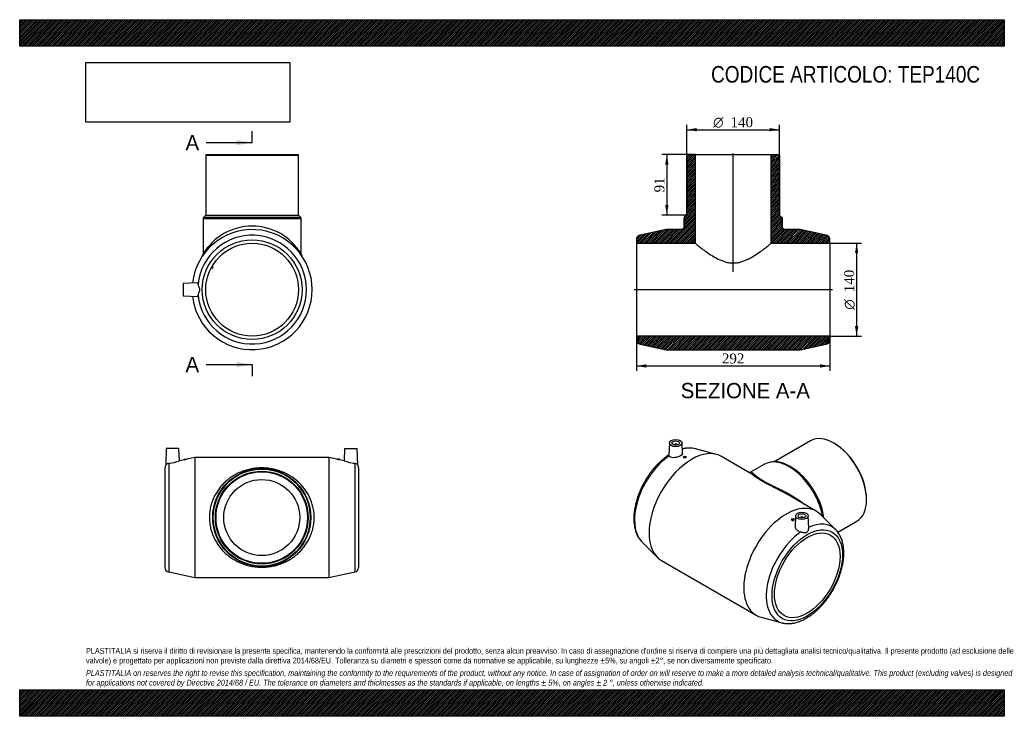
# Model space of a CAD drawing. Header units: millimetres. Extents: x 0 to 1485, y 0 to 1050.
import ezdxf
from ezdxf.enums import TextEntityAlignment as Align
from ezdxf.lldxf.tags import DXFTag

# ---------------------------------------------------------------- set-up
doc = ezdxf.new("R2010")
doc.units = ezdxf.units.MM
doc.header["$LTSCALE"] = 5
for name, color, linetype in [('Default', 7, 'Continuous'), ('DV4_Default', 7, 'Continuous'), ('TEP140C', 7, 'Continuous')]:
    doc.layers.add(name, color=color, linetype=linetype)
doc.styles.add('SEACAD_Solid_Edge_ANSI', font='seans.ttf')
doc.styles.add('SEACAD_Solid_Edge_ANSI1_Symbols', font='semeca1.ttf')
doc.styles.add('SEACAD_Times_New_Roman', font='times.ttf')
tags = doc.linetypes.add('CENTER2', pattern=[28.575, 19.05, -3.175, 3.175, -3.175]).pattern_tags.tags
tags[10:11] = [DXFTag(74, 4), DXFTag(75, 0), DXFTag(340, '0'), DXFTag(46, 0.0), DXFTag(50, 0.0), DXFTag(44, 0.0), DXFTag(45, 0.0)]
tags[8:9] = [DXFTag(74, 4), DXFTag(75, 0), DXFTag(340, '0'), DXFTag(46, 0.0), DXFTag(50, 0.0), DXFTag(44, 0.0), DXFTag(45, 0.0)]
tags[6:7] = [DXFTag(74, 4), DXFTag(75, 0), DXFTag(340, '0'), DXFTag(46, 0.0), DXFTag(50, 0.0), DXFTag(44, 0.0), DXFTag(45, 0.0)]
tags[4:5] = [DXFTag(74, 4), DXFTag(75, 0), DXFTag(340, '0'), DXFTag(46, 0.0), DXFTag(50, 0.0), DXFTag(44, 0.0), DXFTag(45, 0.0)]
doc.dimstyles.new('ANSImm', dxfattribs={"dimtxt": 15, "dimasz": 15, "dimexe": 7.5, "dimexo": 0, "dimgap": 3.75, "dimtad": 1, "dimdsep": 46, "dimtxsty": 'SEACAD_Times_New_Roman', "dimblk1": '_SE_FILLED', "dimblk2": '_SE_FILLED', "dimsah": 1, "dimcen": 7.5, "dimazin": 0, "dimtfac": 0.85, "dimtdec": 3, "dimtofl": 0, "dimtmove": 0, "dimatfit": 3, "dimfxl": 1, "dimarcsym": 0})
picture_1 = doc.add_image_def('image1.jpg', size_in_pixel=(4302, 1260))

# ---------------------------------------------------------------- blocks, each defined once
blk = doc.blocks.new('SE')
at = {"layer": 'TEP140C', "color": 7, "linetype": 'Continuous'}
for p, q in [((221.1, 403.6), (220.3, 378.6)), ((240.1, 403.6), (221.1, 403.6)), ((240.8, 385), (240.1, 403.6)), ((490.1, 403.6), (489.5, 385)), ((490.1, 403.6), (509.1, 403.6)), ((510, 378.6), (509.1, 403.6)), ((248.2, 386.6), (240.8, 385)), ((248.1, 387.6), (252.1, 387.6)), ((248.1, 387.6), (248.1, 386.6)), ((264.1, 390.1), (252.1, 387.5)), ((252.1, 387.5), (252.1, 387.6)), ((264.1, 390.1), (264.1, 209.1)), ((466.1, 390.1), (264.1, 390.1)), ((466.1, 390.1), (466.1, 209.1)), ((478.1, 387.5), (466.1, 390.1)), ((482.1, 387.6), (478.1, 387.6)), ((478.1, 387.6), (478.1, 387.5)), ((482.1, 386.6), (482.1, 387.6)), ((489.5, 385), (482.1, 386.6)), ((219.1, 374.7), (219.1, 224.4)), ((224.7, 381.1), (224.7, 217.6)), ((505.6, 381.1), (505.6, 217.6)), ((511.1, 374.7), (511.1, 224.4)), ((224.7, 217.6), (264.1, 209.1)), ((264.1, 209.1), (466.1, 209.1)), ((466.1, 209.1), (505.6, 217.6))]:
    blk.add_line(p, q, dxfattribs=at)
for radius in [74, 73.1, 70, 69, 57.3]:
    blk.add_circle((365.1, 299.6), radius, dxfattribs=at)
for centre, radius, start, end in [((230.4, 478.6), 93.6, 280.9002, 283.4041), ((499.8, 478.6), 93.6, 256.5959, 259.0998), ((226.1, 374.7), 7, 146.8469, 180), ((225.5, 374.8), 6.43, 97.227, 144.0752), ((211.4, 471.4), 91.2, 278.3817, 288.8159), ((518.9, 471.4), 91.2, 251.1841, 261.6183), ((504.8, 374.8), 6.43, 35.9248, 82.773), ((504.1, 374.7), 7, 0, 33.1635), ((226.1, 224.4), 7, 180, 257.8478), ((504.1, 224.4), 7, 282.1522, 0)]:
    blk.add_arc(centre, radius, start, end, dxfattribs=at)
blk.add_open_spline([(286.1, 299.6), (286.1, 302.3), (286.3, 305), (286.9, 310.3), (287.3, 313), (288.5, 318.1), (289.3, 320.6), (291, 325.5), (291.9, 327.9), (295.2, 334.8), (297.8, 339.1), (302.3, 345), (303.8, 346.9), (307.1, 350.4), (308.8, 352.1), (314.1, 356.9), (317.9, 359.7), (326, 364.8), (330.3, 366.9), (337.2, 369.6), (339.5, 370.4), (344.4, 371.8), (346.9, 372.5), (352, 373.4), (354.6, 373.8), (359.9, 374.3), (362.6, 374.4), (367.9, 374.4), (370.6, 374.3), (375.9, 373.8), (378.5, 373.4), (386.1, 371.9), (390.9, 370.5), (400.1, 366.9), (404.4, 364.7), (412.4, 359.7), (416.2, 356.8), (423.4, 350.4), (426.6, 346.8), (432.4, 339.1), (435, 334.8), (439.4, 325.6), (441.1, 320.7), (442.9, 313), (443.4, 310.3), (444, 305), (444.1, 302.3), (444.1, 297), (444, 294.2), (443.4, 288.9), (442.9, 286.3), (441.8, 281.2), (441, 278.7), (439.3, 273.8), (438.4, 271.4), (435.1, 264.4), (432.5, 260.2), (428.1, 254.3), (426.5, 252.4), (423.2, 248.8), (421.5, 247.1), (416.3, 242.3), (412.5, 239.5), (406.4, 235.7), (404.3, 234.5), (399.9, 232.3), (397.7, 231.3), (393.2, 229.6), (390.8, 228.7), (386, 227.3), (383.5, 226.7), (378.4, 225.7), (375.8, 225.4), (370.5, 224.8), (367.8, 224.7), (362.4, 224.7), (359.8, 224.8), (354.5, 225.4), (351.8, 225.7), (344.2, 227.2), (339.4, 228.6), (330.2, 232.3), (325.9, 234.4), (317.8, 239.4), (314.1, 242.3), (306.9, 248.7), (303.7, 252.3), (297.8, 260), (295.3, 264.3), (290.9, 273.6), (289.1, 278.5), (287.4, 286.2), (286.9, 288.8), (286.3, 294.2), (286.1, 296.9), (286.1, 299.6)], degree=3, knots=[0, 0, 0, 0, 0.015625, 0.015625, 0.03125, 0.03125, 0.046875, 0.046875, 0.0625, 0.0625, 0.09375, 0.09375, 0.109375, 0.109375, 0.125, 0.125, 0.15625, 0.15625, 0.1875, 0.1875, 0.203125, 0.203125, 0.21875, 0.21875, 0.234375, 0.234375, 0.25, 0.25, 0.265625, 0.265625, 0.28125, 0.28125, 0.3125, 0.3125, 0.34375, 0.34375, 0.375, 0.375, 0.40625, 0.40625, 0.4375, 0.4375, 0.46875, 0.46875, 0.484375, 0.484375, 0.5, 0.5, 0.515625, 0.515625, 0.53125, 0.53125, 0.546875, 0.546875, 0.5625, 0.5625, 0.59375, 0.59375, 0.609375, 0.609375, 0.625, 0.625, 0.65625, 0.65625, 0.671875, 0.671875, 0.6875, 0.6875, 0.703125, 0.703125, 0.71875, 0.71875, 0.734375, 0.734375, 0.75, 0.75, 0.765625, 0.765625, 0.78125, 0.78125, 0.8125, 0.8125, 0.84375, 0.84375, 0.875, 0.875, 0.90625, 0.90625, 0.9375, 0.9375, 0.96875, 0.96875, 0.984375, 0.984375, 1, 1, 1, 1], dxfattribs=at)
blk = doc.blocks.new('SE1')
at = {"layer": 'TEP140C', "color": 7, "linetype": 'Continuous'}
for p, q in [((980, 412), (979.2, 393.4)), ((987.5, 409.3), (987.5, 408.8)), ((991.5, 408.8), (991.5, 409.3)), ((999.7, 396.1), (999, 412)), ((1051, 394.7), (1019.5, 403.2)), ((1192.8, 415.4), (1137.9, 383.7)), ((1228.5, 411.5), (1227.8, 411.9)), ((1001.3, 390.9), (1001.3, 390.2)), ((1005.3, 390.7), (1005.3, 390.9)), ((1100.9, 367.1), (1058.4, 391.7)), ((1123.4, 379.9), (1102.3, 367.8)), ((1164.1, 375.2), (1161.9, 376.4)), ((1201.3, 309.2), (1158.8, 333.7)), ((1277.3, 326.2), (1277.3, 327)), ((1170.2, 302.2), (1169.5, 286.4)), ((1177.7, 299.5), (1177.7, 299)), ((1181.7, 299), (1181.7, 299.5)), ((1190, 283.7), (1189.2, 302.2)), ((1230.7, 281.3), (1207.6, 304.3)), ((1163.9, 297), (1163.9, 296.8)), ((1167.9, 296.3), (1167.9, 297)), ((1234, 277.5), (1262.8, 294.1)), ((938.5, 262.8), (961.6, 239.8)), ((967.9, 234.9), (1110.8, 152.5)), ((1118.2, 149.4), (1149.6, 140.9))]:
    blk.add_line(p, q, dxfattribs=at)
for centre, radius, start, end in [((1009.5, 357.4), 46.9, 77.9518, 102.525), ((1139.2, 348.8), 34.9, 62.6511, 116.7498)]:
    blk.add_arc(centre, radius, start, end, dxfattribs=at)
for centre, major_axis in [((989.5, 411.9), (-9.5, 0)), ((989.5, 411.9), (-5.75, 0)), ((1003.3, 390.9), (2, 0)), ((1165.9, 297), (-2, 0)), ((1179.7, 302.1), (9.5, 0)), ((1179.7, 302.1), (5.75, 0)), ((1187.8, 212.5), (-37.6, -65.1)), ((1187.8, 212.5), (-35, -60.6))]:
    blk.add_ellipse(centre, major_axis=major_axis, ratio=0.57735, dxfattribs=at)
for centre, major_axis, start_param, end_param in [((1227.8, 354.7), (-35, 60.6), 3.141593, 6.283185), ((1013.2, 313.3), (-45.2, -78.4), 3.141593, 6.283185), ((989.5, 409.3), (-2, 0), 2.647628, 6.283185), ((989.5, 409.3), (-2, 0), 0, 0.493965), ((985.3, 329.4), (-41, -71), 3.298918, 3.680848), ((985.3, 329.4), (-41, -71), 3.294451, 3.298918), ((1228.5, 355.2), (34.5, -59.8), 0.785398, 2.356194), ((985.3, 329.4), (-41, -71), 4.029245, 6.130327), ((1160.4, 315.9), (-37, 64.1), 4.16352, 6.283185), ((1161.9, 316.7), (36.6, -63.3), 2.039744, 2.483696), ((1164.1, 318), (-35, 60.6), 4.088037, 5.497787), ((1161.9, 316.7), (36.6, -63.3), 1.075008, 2.039744), ((1156, 230.8), (-45.2, -78.4), 2.988734, 6.283185), ((1179.7, 299.5), (2, 0), 0, 3.635557), ((1179.7, 299.5), (2, 0), 5.789221, 6.283185), ((1161.9, 316.7), (36.6, -63.3), 0.985698, 1.075008), ((1183.9, 214.7), (-41, -71), 2.990849, 3.823004), ((1183.9, 214.7), (-41, -71), 4.029245, 6.436044), ((1183.9, 214.7), (-41, -71), -3.294451, -3.292337), ((1156, 230.8), (-45.2, -78.4), 0, 0.152859)]:
    blk.add_ellipse(centre, major_axis=major_axis, ratio=0.57735, start_param=start_param, end_param=end_param, dxfattribs=at)
for points, knots in [([(979.2, 394), (978.7, 393.7), (977.2, 392.7), (974.5, 390.8), (971.3, 388.3), (968.1, 385.6), (965, 382.7), (961.9, 379.7), (959, 376.6), (956.1, 373.3), (953.3, 369.8), (950.6, 366.3), (948, 362.6), (945.6, 358.8), (943.2, 355), (941, 351.1), (938.9, 347.1), (936.9, 343), (935.1, 338.9), (933.5, 334.8), (932, 330.7), (930.6, 326.5), (929.5, 322.4), (928.5, 318.3), (927.6, 314.1), (927, 310.1), (926.5, 306.1), (926.2, 302.1), (926.1, 298.2), (926.2, 294.4), (926.5, 290.7), (927, 287.1), (927.6, 283.6), (928.5, 280.3), (929.5, 277.1), (930.8, 274.1), (932.2, 271.2), (933.8, 268.6), (935.6, 266.1), (937.2, 264.2), (938.1, 263.2), (938.5, 262.9)], [0.006005, 0.006005, 0.006005, 0.006005, 0.0181005, 0.0444925, 0.0708639, 0.0972096, 0.1235274, 0.1498172, 0.1760803, 0.2023192, 0.2285368, 0.2547367, 0.2809228, 0.307099, 0.3332695, 0.3594384, 0.3856097, 0.4117865, 0.4379732, 0.4641739, 0.490393, 0.5166345, 0.5429024, 0.5692004, 0.5955316, 0.6218983, 0.6483016, 0.6747409, 0.7012131, 0.7277114, 0.7542249, 0.7807294, 0.8071988, 0.8335994, 0.8598908, 0.8860288, 0.9119693, 0.9376746, 0.9631195, 0.9882967, 1, 1, 1, 1]), ([(999.7, 396.1), (999.7, 395.8), (999.6, 395.4), (998.9, 394.2), (998, 393.4), (995.3, 391.9), (993.6, 391.2), (990, 390.1), (988, 389.8), (984.5, 389.8), (982.9, 390), (981.1, 390.7), (980.6, 391), (979.8, 391.7), (979.5, 392.2), (979.3, 392.6)], [0.3174124, 0.3174124, 0.3174124, 0.3174124, 0.375, 0.375, 0.5, 0.5, 0.625, 0.625, 0.75, 0.75, 0.875, 0.875, 0.9375, 0.9375, 1, 1, 1, 1]), ([(1005.3, 390.7), (1005.3, 390.5), (1005.1, 390.2), (1004.3, 389.8), (1003.8, 389.6), (1002.8, 389.5), (1002.2, 389.5), (1001.5, 389.7), (1001.3, 389.9), (1001.3, 390.2)], [0.5033667, 0.5033667, 0.5033667, 0.5033667, 0.625, 0.625, 0.75, 0.75, 0.875, 0.875, 1, 1, 1, 1]), ([(1102.3, 367.8), (1102.3, 367.8), (1102.2, 367.7), (1101.6, 367.4), (1101, 367.4), (1100.5, 367.4), (1100.3, 367.4), (1100.3, 367.4), (1100.3, 367.4)], [0, 0, 0, 0, 0.0061496, 0.1720384, 0.3336565, 0.4810117, 0.6351225, 0.6976566, 0.6976566, 0.6976566, 0.6976566]), ([(1151.5, 337.8), (1150.1, 338.6), (1148.6, 339.3), (1144.9, 341.3), (1142.5, 342.5), (1137.8, 344.8), (1135.4, 346), (1130.9, 348.4), (1128.7, 349.5), (1124.4, 351.8), (1122.3, 352.9), (1118.6, 355.1), (1116.8, 356.2), (1113.6, 358.2), (1112.2, 359.2), (1108.2, 361.9), (1106.2, 363.5), (1103, 365.8), (1101.9, 366.6), (1100.9, 367.2)], [0.1781933, 0.1781933, 0.1781933, 0.1781933, 0.1875, 0.1875, 0.203125, 0.203125, 0.21875, 0.21875, 0.234375, 0.234375, 0.25, 0.25, 0.265625, 0.265625, 0.28125, 0.28125, 0.3125, 0.3125, 0.3377476, 0.3377476, 0.3377476, 0.3377476]), ([(1102.4, 367.8), (1102.4, 367.8), (1102.4, 367.8), (1103, 368.1), (1103.7, 367.9), (1105.4, 366.9), (1106.4, 366), (1109.2, 363.6), (1111, 362.1), (1114.6, 359.5), (1115.9, 358.5), (1118.9, 356.5), (1120.6, 355.5), (1124.3, 353.4), (1126.3, 352.3), (1130.5, 350.1), (1132.7, 349), (1137.2, 346.8), (1139.6, 345.7), (1144.2, 343.4), (1146.6, 342.3), (1151.2, 340), (1153.5, 338.8), (1158.1, 336.4), (1160.4, 335.1), (1167.1, 331.3), (1171.4, 328.6), (1177.5, 324.2), (1179.5, 322.7), (1181.9, 320.7), (1182.5, 320.3), (1183, 319.8)], [0.6232636, 0.6232636, 0.6232636, 0.6232636, 0.625, 0.625, 0.65625, 0.65625, 0.6875, 0.6875, 0.71875, 0.71875, 0.734375, 0.734375, 0.75, 0.75, 0.765625, 0.765625, 0.78125, 0.78125, 0.796875, 0.796875, 0.8125, 0.8125, 0.828125, 0.828125, 0.84375, 0.84375, 0.875, 0.875, 0.890625, 0.890625, 0.895128, 0.895128, 0.895128, 0.895128]), ([(1163.9, 296.8), (1163.9, 296.4), (1164.1, 296), (1164.8, 295.4), (1165.3, 295.2), (1165.9, 295.1)], [0.7518012, 0.7518012, 0.7518012, 0.7518012, 0.875, 0.875, 1, 1, 1, 1]), ([(1165.9, 295.1), (1166.4, 295.1), (1166.9, 295.2), (1167.7, 295.6), (1167.9, 295.9), (1167.9, 296.3), (1167.9, 296.3), (1167.9, 296.3)], [0, 0, 0, 0, 0.125, 0.125, 0.25, 0.25, 0.2518521, 0.2518521, 0.2518521, 0.2518521]), ([(1169.5, 286.4), (1169.5, 285.5), (1169.6, 284.6), (1170.6, 282.4), (1171.6, 281.1), (1173.7, 279.5), (1174.5, 279.1), (1176.2, 278.4), (1177.1, 278.1), (1178, 277.9)], [0.6713004, 0.6713004, 0.6713004, 0.6713004, 0.75, 0.75, 0.875, 0.875, 0.9375, 0.9375, 1, 1, 1, 1]), ([(1178, 277.9), (1178.8, 277.7), (1179.7, 277.6), (1181.3, 277.2), (1182.1, 277.1), (1183.6, 276.9), (1184.3, 276.8), (1185.7, 276.9), (1186.4, 277.1), (1187.6, 277.7), (1188.1, 278.3), (1189, 279.5), (1189.3, 280.1), (1189.9, 281.8), (1190, 282.8), (1190, 283.7)], [0, 0, 0, 0, 0.125, 0.125, 0.25, 0.25, 0.375, 0.375, 0.5, 0.5, 0.625, 0.625, 0.75, 0.75, 0.927631, 0.927631, 0.927631, 0.927631]), ([(1149.7, 141), (1150.2, 140.8), (1151.5, 140.4), (1154, 140), (1157, 139.7), (1160, 139.7), (1163.1, 139.9), (1166.3, 140.3), (1169.5, 140.9), (1172.8, 141.8), (1176.1, 143), (1179.4, 144.3), (1182.7, 145.9), (1186, 147.7), (1189.3, 149.7), (1192.6, 151.9), (1195.9, 154.2), (1199.1, 156.8), (1202.2, 159.6), (1205.3, 162.5), (1208.3, 165.5), (1211.2, 168.8), (1214.1, 172.1), (1216.9, 175.6), (1219.5, 179.2), (1222.1, 182.9), (1224.5, 186.7), (1226.8, 190.6), (1229, 194.5), (1231, 198.5), (1232.9, 202.6), (1234.7, 206.7), (1236.3, 210.8), (1237.7, 215), (1239, 219.1), (1240.1, 223.3), (1241, 227.4), (1241.8, 231.5), (1242.4, 235.5), (1242.8, 239.5), (1243, 243.5), (1243, 247.3), (1242.9, 251.1), (1242.5, 254.7), (1242, 258.3), (1241.2, 261.7), (1240.3, 265), (1239.2, 268.1), (1237.9, 271.1), (1236.4, 273.9), (1234.7, 276.5), (1232.9, 278.9), (1231.5, 280.5), (1230.7, 281.3), (1230.6, 281.4)], [0, 0, 0, 0, 0.009802, 0.028439, 0.047225, 0.066187, 0.085338, 0.104674, 0.124183, 0.14384, 0.163617, 0.183482, 0.203409, 0.223371, 0.243349, 0.263325, 0.28329, 0.303237, 0.323164, 0.34307, 0.362955, 0.38282, 0.402668, 0.4225, 0.442321, 0.462131, 0.481936, 0.501737, 0.521538, 0.541342, 0.561151, 0.580969, 0.600799, 0.620643, 0.640506, 0.66039, 0.680297, 0.70023, 0.720191, 0.740179, 0.760194, 0.780232, 0.800288, 0.820349, 0.840397, 0.860409, 0.880359, 0.900215, 0.919942, 0.939508, 0.958888, 0.978067, 0.997046, 1, 1, 1, 1])]:
    blk.add_open_spline(points, degree=3, knots=knots, dxfattribs=at)
for points in [[(979.3, 392.6), (979.2, 392.9), (979.2, 393.2), (979.2, 393.4)], [(1158.8, 333.7), (1156.4, 335.1), (1153.9, 336.5), (1151.5, 337.8)]]:
    blk.add_open_spline(points, degree=3, dxfattribs=at)
blk = doc.blocks.new('SE2')
at = {"layer": 'TEP140C', "color": 7, "linetype": 'Continuous'}
for p, q in [((281.6, 846.6), (280.6, 845.6)), ((281.6, 846.6), (419.6, 846.6)), ((420.6, 845.6), (419.6, 846.6)), ((280.6, 845.6), (420.6, 845.6)), ((280.6, 845.6), (280.6, 755.6)), ((420.6, 755.6), (420.6, 845.6)), ((276.6, 750.3), (424.6, 750.3)), ((276.6, 750.3), (276.6, 696.8)), ((280.6, 755.6), (277.5, 752.5)), ((277.5, 752.5), (423.7, 752.5)), ((280.6, 755.6), (420.6, 755.6)), ((423.7, 752.5), (420.6, 755.6)), ((424.6, 696.8), (424.6, 750.3)), ((289, 676.3), (290.8, 675.4)), ((291.7, 677.1), (290, 678.1)), ((290.8, 675.4), (291.7, 677.1)), ((268, 653.3), (246.6, 652.6)), ((246.6, 652.6), (246.6, 633.6)), ((246.6, 633.6), (268, 632.8))]:
    blk.add_line(p, q, dxfattribs=at)
for radius in [75.2, 70]:
    blk.add_circle((350.6, 643.1), radius, dxfattribs=at)
for centre, radius, start, end in [((279.6, 750.3), 3, 135, 180), ((421.6, 750.3), 3, 0, 45), ((350.6, 643.1), 90.5, 0, 173.6619), ((350.6, 652.6), 86.2, 30.8302, 149.1698), ((350.6, 643.1), 82, 185.8587, 174.1413), ((271.7, 696.7), 4.93, 327.5583, 0.5319), ((429.5, 696.7), 4.89, 179.3596, 212.4841), ((350.6, 643.1), 90.5, 186.3381, 0)]:
    blk.add_arc(centre, radius, start, end, dxfattribs=at)
for points, knots in [([(269.1, 651.5), (268.9, 652), (268.8, 652.4), (268.5, 653.1), (268.3, 653.2), (268.1, 653.3), (268, 653.3), (268, 653.3)], [0, 0, 0, 0, 0.0625, 0.0625, 0.125, 0.125, 0.1420875, 0.1420875, 0.1420875, 0.1420875]), ([(269.1, 634.7), (269.2, 635.2), (269.3, 635.8), (269.8, 637), (270.1, 637.6), (270.7, 639.1), (271, 639.8), (271.5, 641.4), (271.7, 642.2), (271.7, 643.9), (271.5, 644.8), (271, 646.3), (270.7, 647.1), (269.8, 649.2), (269.3, 650.5), (269.1, 651.5)], [0, 0, 0, 0, 0.125, 0.125, 0.25, 0.25, 0.375, 0.375, 0.5, 0.5, 0.625, 0.625, 0.75, 0.75, 1, 1, 1, 1]), ([(268, 632.8), (268, 632.8), (268.1, 632.8), (268.3, 632.9), (268.5, 633.1), (268.8, 633.7), (268.9, 634.2), (269.1, 634.7)], [0.8578975, 0.8578975, 0.8578975, 0.8578975, 0.875, 0.875, 0.9375, 0.9375, 1, 1, 1, 1])]:
    blk.add_open_spline(points, degree=3, knots=knots, dxfattribs=at)
blk = doc.blocks.new('SE4')
at = {"color": 7, "linetype": 'Continuous', "style": 'SEACAD_Solid_Edge_ANSI'}
blk.add_text('A', height=23, dxfattribs=at).set_placement((250.1, 876.2), align=Align.TOP_LEFT)
blk = doc.blocks.new('SE5')
at = {"color": 7, "linetype": 'Continuous', "style": 'SEACAD_Solid_Edge_ANSI'}
blk.add_text('A', height=23, dxfattribs=at).set_placement((250.1, 541.7), align=Align.TOP_LEFT)
blk = doc.blocks.new('SEANNOT_GROUP')
at = {"linetype": 'Continuous'}
blk.add_hatch(color=7, dxfattribs=at).paths.add_polyline_path([(327.4, 860.9), (350.4, 864.7), (327.4, 868.6)])
at = {"color": 7, "linetype": 'Continuous'}
blk.add_lwpolyline([(281.4, 864.7), (350.4, 864.7)], dxfattribs=at)
blk = doc.blocks.new('SEANNOT_GROUP1')
at = {"linetype": 'Continuous'}
blk.add_hatch(color=7, dxfattribs=at).paths.add_polyline_path([(327.4, 526.4), (350.4, 530.2), (327.4, 534)])
at = {"color": 7, "linetype": 'Continuous'}
blk.add_lwpolyline([(281.4, 530.2), (350.4, 530.2)], dxfattribs=at)
blk = doc.blocks.new('SE3')
at = {"layer": 'Default', "color": 7, "linetype": 'CENTER2'}
for p, q in [((350.4, 864.7), (350.4, 882)), ((350.4, 530.2), (350.4, 512.9))]:
    blk.add_line(p, q, dxfattribs=at)
at = {"layer": 'Default', "color": 7, "linetype": 'CENTER2', "const_width": 0.0001}
blk.add_lwpolyline([(350.4, 864.7), (350.4, 530.2)], dxfattribs=at)
at = {"layer": 'Default'}
for name in ['SE4', 'SEANNOT_GROUP', 'SE5', 'SEANNOT_GROUP1']:
    blk.add_blockref(name, (0, 0), dxfattribs=at)
blk = doc.blocks.new('SE6')
at = {"layer": 'TEP140C', "linetype": 'Continuous'}
h = blk.add_hatch(dxfattribs=at)
h.set_pattern_fill('LINE', scale=0.629921, angle=45, style=0)
edge = h.paths.add_edge_path()
edge.add_line((1006.1, 845.6), (1006.1, 755.6))
edge.add_line((1006.1, 755.6), (1002.9, 752.5))
edge.add_spline(control_points=[(1002.9, 752.5), (1002.8, 752.3), (1002.7, 752.2), (1002.5, 751.8), (1002.4, 751.7), (1002.2, 751.3), (1002.2, 751.1), (1002.1, 750.7), (1002.1, 750.5), (1002.1, 750.3)], knot_values=[0, 0, 0, 0, 0.25, 0.25, 0.5, 0.5, 0.75, 0.75, 1, 1, 1, 1], degree=3, periodic=0)
edge.add_line((1002.1, 750.3), (1002.1, 738.6))
edge.add_spline(control_points=[(1002.1, 738.6), (1002.1, 738.2), (1002, 737.9), (1001.9, 737.4), (1001.9, 737.3), (1001.8, 737), (1001.7, 736.8), (1001.6, 736.4), (1001.4, 736.1), (1001, 735.5), (1000.8, 735.3), (1000.4, 734.8), (1000.1, 734.6), (999.6, 734.2), (999.3, 734.1), (998.7, 733.8), (998.4, 733.7), (997.7, 733.6), (997.4, 733.6), (997.1, 733.6)], knot_values=[0, 0, 0, 0, 0.125, 0.125, 0.1875, 0.1875, 0.25, 0.25, 0.375, 0.375, 0.5, 0.5, 0.625, 0.625, 0.75, 0.75, 0.875, 0.875, 1, 1, 1, 1], degree=3, periodic=0)
edge.add_line((997.1, 733.6), (975.1, 733.6))
edge.add_line((975.1, 733.6), (935.6, 725.1))
edge.add_spline(control_points=[(935.6, 725.1), (935.4, 725), (935.2, 725), (934.8, 724.9), (934.6, 724.8), (934.1, 724.6), (933.7, 724.4), (933.2, 724.1), (933.1, 724), (932.7, 723.7), (932.6, 723.6), (932.1, 723.2), (931.9, 722.9), (931.4, 722.3), (931.1, 722), (930.8, 721.3), (930.6, 720.9), (930.3, 720.2), (930.2, 719.8), (930.1, 719), (930.1, 718.6), (930.1, 718.2)], knot_values=[0, 0, 0, 0, 0.0625, 0.0625, 0.125, 0.125, 0.25, 0.25, 0.3125, 0.3125, 0.375, 0.375, 0.5, 0.5, 0.625, 0.625, 0.75, 0.75, 0.875, 0.875, 1, 1, 1, 1], degree=3, periodic=0)
edge.add_line((930.1, 718.2), (930.1, 713.1))
edge.add_line((930.1, 713.1), (1018.8, 713.1))
edge.add_line((1018.8, 713.1), (1018.8, 846.6))
edge.add_line((1018.8, 846.6), (1007.1, 846.6))
edge.add_line((1007.1, 846.6), (1006.1, 845.6))
h = blk.add_hatch(dxfattribs=at)
h.set_pattern_fill('LINE', scale=0.629921, angle=45, style=0)
edge = h.paths.add_edge_path()
edge.add_line((1146.1, 845.6), (1145.1, 846.6))
edge.add_line((1145.1, 846.6), (1133.4, 846.6))
edge.add_line((1133.4, 846.6), (1133.4, 713.1))
edge.add_line((1133.4, 713.1), (1222.1, 713.1))
edge.add_line((1222.1, 713.1), (1222.1, 718.2))
edge.add_spline(control_points=[(1222.1, 718.2), (1222.1, 718.6), (1222, 719), (1221.9, 719.8), (1221.8, 720.2), (1221.5, 720.9), (1221.4, 721.3), (1221, 722), (1220.8, 722.3), (1220.3, 722.9), (1220, 723.2), (1219.4, 723.8), (1219.1, 724), (1218.4, 724.4), (1218, 724.6), (1217.3, 724.9), (1216.9, 725), (1216.5, 725.1)], knot_values=[0, 0, 0, 0, 0.125, 0.125, 0.25, 0.25, 0.375, 0.375, 0.5, 0.5, 0.625, 0.625, 0.75, 0.75, 0.875, 0.875, 1, 1, 1, 1], degree=3, periodic=0)
edge.add_line((1216.5, 725.1), (1177.1, 733.6))
edge.add_line((1177.1, 733.6), (1155.1, 733.6))
edge.add_spline(control_points=[(1155.1, 733.6), (1154.7, 733.6), (1154.4, 733.6), (1153.9, 733.7), (1153.8, 733.7), (1153.5, 733.8), (1153.3, 733.9), (1152.8, 734.1), (1152.6, 734.2), (1152, 734.6), (1151.8, 734.8), (1151.3, 735.3), (1151.1, 735.5), (1150.7, 736.1), (1150.6, 736.4), (1150.3, 737), (1150.2, 737.3), (1150.1, 737.9), (1150.1, 738.2), (1150.1, 738.6)], knot_values=[0, 0, 0, 0, 0.125, 0.125, 0.1875, 0.1875, 0.25, 0.25, 0.375, 0.375, 0.5, 0.5, 0.625, 0.625, 0.75, 0.75, 0.875, 0.875, 1, 1, 1, 1], degree=3, periodic=0)
edge.add_line((1150.1, 738.6), (1150.1, 750.3))
edge.add_spline(control_points=[(1150.1, 750.3), (1150.1, 750.5), (1150, 750.7), (1150, 751.1), (1149.9, 751.3), (1149.7, 751.8), (1149.5, 752.2), (1149.2, 752.5)], knot_values=[0, 0, 0, 0, 0.25, 0.25, 0.5, 0.5, 1, 1, 1, 1], degree=3, periodic=0)
edge.add_line((1149.2, 752.5), (1146.1, 755.6))
edge.add_line((1146.1, 755.6), (1146.1, 845.6))
h = blk.add_hatch(dxfattribs=at)
h.set_pattern_fill('LINE', scale=0.629921, angle=45, style=0)
edge = h.paths.add_edge_path()
edge.add_line((930.1, 573.1), (930.1, 567.9))
edge.add_spline(control_points=[(930.1, 567.9), (930.1, 567.5), (930.1, 567.1), (930.2, 566.5), (930.2, 566.4), (930.3, 566), (930.4, 565.8), (930.6, 565.2), (930.8, 564.9), (931.1, 564.2), (931.4, 563.8), (931.9, 563.2), (932.1, 562.9), (932.7, 562.4), (933.1, 562.2), (933.7, 561.8), (934.1, 561.6), (934.8, 561.3), (935.2, 561.2), (935.6, 561.1)], knot_values=[0, 0, 0, 0, 0.125, 0.125, 0.1875, 0.1875, 0.25, 0.25, 0.375, 0.375, 0.5, 0.5, 0.625, 0.625, 0.75, 0.75, 0.875, 0.875, 1, 1, 1, 1], degree=3, periodic=0)
edge.add_line((935.6, 561.1), (975.1, 552.6))
edge.add_line((975.1, 552.6), (1177.1, 552.6))
edge.add_line((1177.1, 552.6), (1216.5, 561.1))
edge.add_spline(control_points=[(1216.5, 561.1), (1216.9, 561.2), (1217.3, 561.3), (1218, 561.6), (1218.4, 561.8), (1219.1, 562.2), (1219.4, 562.4), (1220, 562.9), (1220.3, 563.2), (1220.8, 563.8), (1221, 564.2), (1221.4, 564.9), (1221.5, 565.2), (1221.8, 566), (1221.9, 566.3), (1222, 567.1), (1222.1, 567.5), (1222.1, 567.9)], knot_values=[0, 0, 0, 0, 0.125, 0.125, 0.25, 0.25, 0.375, 0.375, 0.5, 0.5, 0.625, 0.625, 0.75, 0.75, 0.875, 0.875, 1, 1, 1, 1], degree=3, periodic=0)
edge.add_line((1222.1, 567.9), (1222.1, 573.1))
edge.add_line((1222.1, 573.1), (930.1, 573.1))
at = {"layer": 'DV4_Default', "color": 7, "linetype": 'CENTER2'}
for p, q in [((1076.1, 670), (1076.1, 848.3)), ((926.9, 643.1), (1226.1, 643.1))]:
    blk.add_line(p, q, dxfattribs=at)
at = {"layer": 'TEP140C', "color": 7, "linetype": 'Continuous'}
for p, q in [((1006.1, 845.6), (1007.1, 846.6)), ((1007.1, 846.6), (1006.1, 845.6)), ((1007.1, 846.6), (1007.1, 846.6)), ((1007.1, 846.6), (1018.8, 846.6)), ((1018.8, 846.6), (1133.4, 846.6)), ((1018.8, 846.6), (1018.8, 713.1)), ((1133.4, 846.6), (1145.1, 846.6)), ((1133.4, 713.1), (1133.4, 846.6)), ((1145.1, 846.6), (1145.1, 846.6)), ((1145.1, 846.6), (1146.1, 845.6)), ((1146.1, 845.6), (1145.1, 846.6)), ((1006.1, 845.6), (1006.1, 845.6)), ((1006.1, 755.6), (1006.1, 845.6)), ((1006.1, 845.6), (1006.1, 755.6)), ((1146.1, 845.6), (1146.1, 845.6)), ((1146.1, 845.6), (1146.1, 755.6)), ((1146.1, 755.6), (1146.1, 845.6)), ((1002.1, 738.6), (1002.1, 750.3)), ((1002.1, 750.3), (1002.1, 738.6)), ((1002.9, 752.5), (1006.1, 755.6)), ((1006.1, 755.6), (1002.9, 752.5)), ((1006.1, 755.6), (1006.1, 755.6)), ((1146.1, 755.6), (1146.1, 755.6)), ((1146.1, 755.6), (1149.2, 752.5)), ((1149.2, 752.5), (1146.1, 755.6)), ((1150.1, 750.3), (1150.1, 738.6)), ((1150.1, 738.6), (1150.1, 750.3)), ((975.1, 733.6), (935.6, 725.1)), ((975.1, 733.6), (935.6, 725.1)), ((975.1, 733.6), (975.1, 733.6)), ((997.1, 733.6), (975.1, 733.6)), ((997.1, 733.6), (975.1, 733.6)), ((1177.1, 733.6), (1155.1, 733.6)), ((1177.1, 733.6), (1155.1, 733.6)), ((1216.5, 725.1), (1177.1, 733.6)), ((1177.1, 733.6), (1177.1, 733.6)), ((1216.5, 725.1), (1177.1, 733.6)), ((930.1, 718.2), (930.1, 713.1)), ((930.1, 713.1), (930.1, 573.1)), ((930.1, 713.1), (1018.8, 713.1)), ((935.6, 725.1), (935.6, 725.1)), ((1133.4, 713.1), (1222.1, 713.1)), ((1216.5, 725.1), (1216.5, 725.1)), ((1222.1, 713.1), (1222.1, 718.2)), ((1222.1, 713.1), (1222.1, 573.1)), ((930.1, 573.1), (930.1, 567.9)), ((1222.1, 573.1), (930.1, 573.1)), ((1222.1, 567.9), (1222.1, 573.1)), ((935.6, 561.1), (935.6, 561.1)), ((935.6, 561.1), (975.1, 552.6)), ((935.6, 561.1), (975.1, 552.6)), ((975.1, 552.6), (975.1, 552.6)), ((975.1, 552.6), (1177.1, 552.6)), ((975.1, 552.6), (1177.1, 552.6)), ((1177.1, 552.6), (1216.5, 561.1)), ((1177.1, 552.6), (1216.5, 561.1)), ((1177.1, 552.6), (1177.1, 552.6)), ((1216.5, 561.1), (1216.5, 561.1))]:
    blk.add_line(p, q, dxfattribs=at)
for centre, radius, start, end in [((1005.1, 750.3), 3, 159.9244, 180), ((1147.1, 750.3), 3, 28.103, 45), ((1147.1, 750.3), 3, 0, 1.5849), ((937.1, 718.2), 7, 102.1522, 180), ((1215.1, 718.2), 7, 0, 77.8478), ((937.1, 567.9), 7, 180, 257.8478), ((1215.1, 567.9), 7, 282.1522, 0)]:
    blk.add_arc(centre, radius, start, end, dxfattribs=at)
for points, knots in [([(1002.1, 750.3), (1002.1, 750.5), (1002.1, 750.7), (1002.2, 751.1), (1002.2, 751.3), (1002.4, 751.7), (1002.5, 751.8), (1002.7, 752.2), (1002.8, 752.3), (1002.9, 752.5)], [0, 0, 0, 0, 0.25, 0.25, 0.5, 0.5, 0.75, 0.75, 1, 1, 1, 1]), ([(1149.2, 752.5), (1149.5, 752.2), (1149.7, 751.8), (1149.9, 751.3), (1150, 751.1), (1150, 750.7), (1150.1, 750.5), (1150.1, 750.3)], [0, 0, 0, 0, 0.5, 0.5, 0.75, 0.75, 1, 1, 1, 1]), ([(1002.1, 738.6), (1002.1, 738.2), (1002, 737.9), (1001.9, 737.4), (1001.9, 737.3), (1001.8, 737), (1001.7, 736.8), (1001.6, 736.4), (1001.4, 736.1), (1001, 735.5), (1000.8, 735.3), (1000.4, 734.8), (1000.1, 734.6), (999.6, 734.2), (999.3, 734.1), (998.7, 733.8), (998.4, 733.7), (997.7, 733.6), (997.4, 733.6), (997.1, 733.6)], [0, 0, 0, 0, 0.125, 0.125, 0.1875, 0.1875, 0.25, 0.25, 0.375, 0.375, 0.5, 0.5, 0.625, 0.625, 0.75, 0.75, 0.875, 0.875, 1, 1, 1, 1]), ([(1155.1, 733.6), (1154.7, 733.6), (1154.4, 733.6), (1153.9, 733.7), (1153.8, 733.7), (1153.5, 733.8), (1153.3, 733.9), (1152.8, 734.1), (1152.6, 734.2), (1152, 734.6), (1151.8, 734.8), (1151.3, 735.3), (1151.1, 735.5), (1150.7, 736.1), (1150.6, 736.4), (1150.3, 737), (1150.2, 737.3), (1150.1, 737.9), (1150.1, 738.2), (1150.1, 738.6)], [0, 0, 0, 0, 0.125, 0.125, 0.1875, 0.1875, 0.25, 0.25, 0.375, 0.375, 0.5, 0.5, 0.625, 0.625, 0.75, 0.75, 0.875, 0.875, 1, 1, 1, 1]), ([(935.6, 725.1), (935.4, 725), (935.2, 725), (934.8, 724.9), (934.6, 724.8), (934.1, 724.6), (933.7, 724.4), (933.2, 724.1), (933.1, 724), (932.7, 723.7), (932.6, 723.6), (932.1, 723.2), (931.9, 722.9), (931.4, 722.3), (931.1, 722), (930.8, 721.3), (930.6, 720.9), (930.3, 720.2), (930.2, 719.8), (930.1, 719), (930.1, 718.6), (930.1, 718.2)], [0, 0, 0, 0, 0.0625, 0.0625, 0.125, 0.125, 0.25, 0.25, 0.3125, 0.3125, 0.375, 0.375, 0.5, 0.5, 0.625, 0.625, 0.75, 0.75, 0.875, 0.875, 1, 1, 1, 1]), ([(1018.8, 713.1), (1018.8, 713.1), (1019.2, 712.7), (1020.4, 711.8), (1020.9, 711.4), (1022, 710.4), (1022.7, 709.9), (1024.2, 708.7), (1025.1, 708), (1026.9, 706.6), (1027.9, 705.8), (1031, 703.4), (1033.3, 701.7), (1038.4, 698.1), (1041.2, 696.3), (1047.1, 692.6), (1050.2, 690.8), (1056.9, 687.5), (1060.5, 686), (1066.2, 684.4), (1068.1, 684), (1072.1, 683.4), (1074.1, 683.3), (1078.1, 683.3), (1080.1, 683.4), (1084, 684), (1086, 684.5), (1089.8, 685.5), (1091.6, 686.2), (1095.2, 687.6), (1096.9, 688.4), (1102, 690.8), (1105.1, 692.6), (1111, 696.3), (1113.7, 698.2), (1118.8, 701.8), (1121.1, 703.5), (1125.3, 706.6), (1127.1, 708.1), (1130.2, 710.5), (1131.4, 711.5), (1132.7, 712.6), (1133.1, 712.9), (1133.3, 713)], [0.0011652, 0.0011652, 0.0011652, 0.0011652, 0.0625, 0.0625, 0.09375, 0.09375, 0.125, 0.125, 0.15625, 0.15625, 0.1875, 0.1875, 0.25, 0.25, 0.3125, 0.3125, 0.375, 0.375, 0.4375, 0.4375, 0.46875, 0.46875, 0.5, 0.5, 0.53125, 0.53125, 0.5625, 0.5625, 0.59375, 0.59375, 0.625, 0.625, 0.6875, 0.6875, 0.75, 0.75, 0.8125, 0.8125, 0.875, 0.875, 0.9375, 0.9375, 0.9804332, 0.9804332, 0.9804332, 0.9804332]), ([(1222.1, 718.2), (1222.1, 718.6), (1222, 719), (1221.9, 719.8), (1221.8, 720.2), (1221.5, 720.9), (1221.4, 721.3), (1221, 722), (1220.8, 722.3), (1220.3, 722.9), (1220, 723.2), (1219.4, 723.8), (1219.1, 724), (1218.4, 724.4), (1218, 724.6), (1217.3, 724.9), (1216.9, 725), (1216.5, 725.1)], [0, 0, 0, 0, 0.125, 0.125, 0.25, 0.25, 0.375, 0.375, 0.5, 0.5, 0.625, 0.625, 0.75, 0.75, 0.875, 0.875, 1, 1, 1, 1]), ([(930.1, 567.9), (930.1, 567.5), (930.1, 567.1), (930.2, 566.5), (930.2, 566.4), (930.3, 566), (930.4, 565.8), (930.6, 565.2), (930.8, 564.9), (931.1, 564.2), (931.4, 563.8), (931.9, 563.2), (932.1, 562.9), (932.7, 562.4), (933.1, 562.2), (933.7, 561.8), (934.1, 561.6), (934.8, 561.3), (935.2, 561.2), (935.6, 561.1)], [0, 0, 0, 0, 0.125, 0.125, 0.1875, 0.1875, 0.25, 0.25, 0.375, 0.375, 0.5, 0.5, 0.625, 0.625, 0.75, 0.75, 0.875, 0.875, 1, 1, 1, 1]), ([(1216.5, 561.1), (1216.9, 561.2), (1217.3, 561.3), (1218, 561.6), (1218.4, 561.8), (1219.1, 562.2), (1219.4, 562.4), (1220, 562.9), (1220.3, 563.2), (1220.8, 563.8), (1221, 564.2), (1221.4, 564.9), (1221.5, 565.2), (1221.8, 566), (1221.9, 566.3), (1222, 567.1), (1222.1, 567.5), (1222.1, 567.9)], [0, 0, 0, 0, 0.125, 0.125, 0.25, 0.25, 0.375, 0.375, 0.5, 0.5, 0.625, 0.625, 0.75, 0.75, 0.875, 0.875, 1, 1, 1, 1])]:
    blk.add_open_spline(points, degree=3, knots=knots, dxfattribs=at)
blk = doc.blocks.new('GDimGGroup')
at = {"layer": 'Default', "linetype": 'Continuous'}
for points in [[(1264.8, 698.1), (1262.3, 713.1), (1259.8, 698.1)], [(1264.8, 588.1), (1259.8, 588.1), (1262.3, 573.1)]]:
    blk.add_hatch(color=7, dxfattribs=at).paths.add_polyline_path(points)
at = {"layer": 'Default', "color": 7, "linetype": 'Continuous'}
for p, q in [((1222.1, 713.1), (1269.8, 713.1)), ((1262.3, 713.1), (1262.3, 573.1)), ((1222.1, 573.1), (1269.8, 573.1))]:
    blk.add_line(p, q, dxfattribs=at)
for s, style, p in [('140', 'SEACAD_Times_New_Roman', (1243.6, 639.1)), ('O', 'SEACAD_Solid_Edge_ANSI1_Symbols', (1243.6, 613))]:
    blk.add_text(s, height=15, rotation=90, dxfattribs=dict(at, style=style)).set_placement(p, align=Align.TOP_LEFT)
blk = doc.blocks.new('DMBLK19')
at = {"layer": 'Default', "linetype": 'Continuous'}
for points in [[(945.1, 525.6), (945.1, 530.6), (930.1, 528.1)], [(1207.1, 525.6), (1222.1, 528.1), (1207.1, 530.6)]]:
    blk.add_hatch(color=7, dxfattribs=at).paths.add_polyline_path(points)
at = {"layer": 'Default', "color": 7, "linetype": 'Continuous'}
for p, q in [((930.1, 573.1), (930.1, 520.6)), ((1222.1, 573.1), (1222.1, 520.6)), ((930.1, 528.1), (1222.1, 528.1))]:
    blk.add_line(p, q, dxfattribs=at)
at = {"layer": 'Default', "color": 7, "linetype": 'Continuous', "style": 'SEACAD_Times_New_Roman'}
blk.add_text('292', height=15, dxfattribs=at).set_placement((1059, 546.9), align=Align.TOP_LEFT)
blk = doc.blocks.new('_SE_FILLED')
at = {"color": 0}
blk.add_line((0, 0), (-1, 0), dxfattribs=at)
blk.add_solid([(0, 0), (-1, -0.1665), (-1, 0.1665), (0, 0)], dxfattribs=at)
blk = doc.blocks.new('GDimGGroup1')
at = {"layer": 'Default', "linetype": 'Continuous'}
for points in [[(1021.1, 886.7), (1006.1, 884.2), (1021.1, 881.7)], [(1131.1, 886.7), (1131.1, 881.7), (1146.1, 884.2)]]:
    blk.add_hatch(color=7, dxfattribs=at).paths.add_polyline_path(points)
at = {"layer": 'Default', "color": 7, "linetype": 'Continuous'}
for p, q in [((1006.1, 845.6), (1006.1, 891.7)), ((1146.1, 845.6), (1146.1, 891.7)), ((1006.1, 884.2), (1146.1, 884.2))]:
    blk.add_line(p, q, dxfattribs=at)
for s, style, p in [('O', 'SEACAD_Solid_Edge_ANSI1_Symbols', (1045.9, 903)), ('140', 'SEACAD_Times_New_Roman', (1072.1, 903))]:
    blk.add_text(s, height=15, dxfattribs=dict(at, style=style)).set_placement(p, align=Align.TOP_LEFT)
blk = doc.blocks.new('DMBLK20')
at = {"layer": 'Default', "linetype": 'Continuous'}
for points in [[(973.5, 831.6), (978.5, 831.6), (976, 846.6)], [(973.5, 770.6), (976, 755.6), (978.5, 770.6)]]:
    blk.add_hatch(color=7, dxfattribs=at).paths.add_polyline_path(points)
at = {"layer": 'Default', "color": 7, "linetype": 'Continuous'}
for p, q in [((1018.8, 846.6), (968.5, 846.6)), ((976, 846.6), (976, 755.6)), ((1006.1, 755.6), (968.5, 755.6))]:
    blk.add_line(p, q, dxfattribs=at)
at = {"layer": 'Default', "color": 7, "linetype": 'Continuous', "style": 'SEACAD_Times_New_Roman'}
blk.add_text('91', height=15, rotation=90, dxfattribs=at).set_placement((957.3, 789.7), align=Align.TOP_LEFT)

msp = doc.modelspace()

# ---------------------------------------------------------------- hatches: boundary and pattern name
at = {"layer": 'Default', "linetype": 'Continuous'}
h = msp.add_hatch(dxfattribs=at)
h.set_pattern_fill('LINE', scale=0.629921, angle=45, style=0)
h.paths.add_polyline_path([(1485, 1010), (1485, 1050), (0, 1050), (0, 1010)])
for points in [[(1485, 1010), (1485, 1050), (0, 1050), (0, 1010)], [(1485, 0), (1485, 40), (0, 40), (0, 0)]]:
    msp.add_hatch(color=7, dxfattribs=at).paths.add_polyline_path(points)
h = msp.add_hatch(dxfattribs=at)
h.set_pattern_fill('LINE', scale=0.629921, angle=45, style=0)
h.paths.add_polyline_path([(1485, 0), (1485, 40), (0, 40), (0, 0)])

# ---------------------------------------------------------------- linework, layer by layer
at = {"layer": 'Default', "color": 7, "linetype": 'Continuous'}
for p, q in [((0, 1050), (1485, 1050)), ((0, 1010), (0, 1050)), ((1485, 1050), (1485, 1010)), ((1485, 1010), (0, 1010)), ((0, 40), (1485, 40)), ((0, 0), (0, 40)), ((1485, 40), (1485, 0)), ((1485, 0), (0, 0))]:
    msp.add_line(p, q, dxfattribs=at)

# ---------------------------------------------------------------- block references
at = {"layer": 'Default'}
for name in ['GDimGGroup1', 'SE3', 'SE2', 'SE6', 'GDimGGroup', 'SE1', 'SE']:
    msp.add_blockref(name, (0, 0), dxfattribs=at)

# ---------------------------------------------------------------- texts
at = {"layer": 'Default', "color": 7, "linetype": 'Continuous', "style": 'SEACAD_Solid_Edge_ANSI'}
msp.add_text('SEZIONE A-A', height=23, dxfattribs=at).set_placement((996.975, 502.41), align=Align.TOP_LEFT)
at = {"layer": 'Default', "attachment_point": 1}
for s, insert, char_height, width in [('{\\fArial Narrow|b0||i0||c0|p34;\\C7;\\H25.;\\W1.;CODICE ARTICOLO: TEP140C}', (1042.729, 980.168), 25, 424.05062), ("{\\fArial Narrow|b0||i0||c0|p34;\\C7;\\H8.75;\\W1.;PLASTITALIA si riserva il diritto di revisionare la presente specifica, mantenendo la conformità alle prescrizioni del prodotto, senza alcun preavviso. In caso di assegnazione d'ordine si riserva di compiere una più dettagliata analisi tecnico/qualitativa. Il presente prodotto (ad esclusione delle \\P}{\\fArial Narrow|b0||i0||c0|p34;\\C7;\\H8.75;\\W1.;valvole) è progettato per applicazioni non previste dalla direttiva 2014/68/EU. Tolleranza su diametri e spessori come da normative se applicabile, su lunghezze ±5%, su angoli ±2°, se non diversamente specificato.\\P}{\\fArial Narrow|b0||i0||c0|p34;\\C7;\\H2.5;\\W1.;   \\P}{\\fArial Narrow|b0||i1||c0|p34;\\C7;\\H8.75;\\W1.;PLASTITALIA on reserves the right to revise this specification, maintaining the conformity to the requirements of the product, without any notice. In case of assignation of order on will reserve to make a more detailed analysis technical/qualitative. This product (excluding valves) is designed \\P}{\\fArial Narrow|b0||i1||c0|p34;\\C7;\\H8.75;\\W1.;for applications not covered by Directive 2014/68 / EU. The tolerance on diameters and thicknesses as the standards if applicable, on lengths ± 5%, on angles ± 2 °, unless otherwise indicated.\\P}", (100, 103.012), 8.75, 1285)]:
    msp.add_mtext(s, dxfattribs=dict(at, insert=insert, char_height=char_height, width=width))

# ---------------------------------------------------------------- dimensions: what is measured, and where the dimension line sits
at = {"layer": 'Default', "color": 7, "linetype": 'Continuous'}
for base, p1, p2, angle, picture, middle, dimtype in [((976.049, 755.58), (1018.76, 846.58), (1006.06, 755.58), 90, 'DMBLK20', (976.049, 801.08), 160), ((930.06, 528.144), (930.06, 573.08), (1222.06, 573.08), 0, 'DMBLK19', (1076.06, 528.144), 161)]:
    dim = msp.add_linear_dim(base=base, p1=p1, p2=p2, angle=angle, text='\\A1;<>', dimstyle='ANSImm', dxfattribs=at)
    dim.commit()
    dim.dimension.update_dxf_attribs({"geometry": picture, "text_midpoint": middle, "dimtype": dimtype})

# ---------------------------------------------------------------- pictures from other files: only their frames are drawn
image = msp.add_image(picture_1, insert=(100, 895.516), size_in_units=(307.286, 90))
image.dxf.flags = 7

doc.saveas('drawing.dxf')
